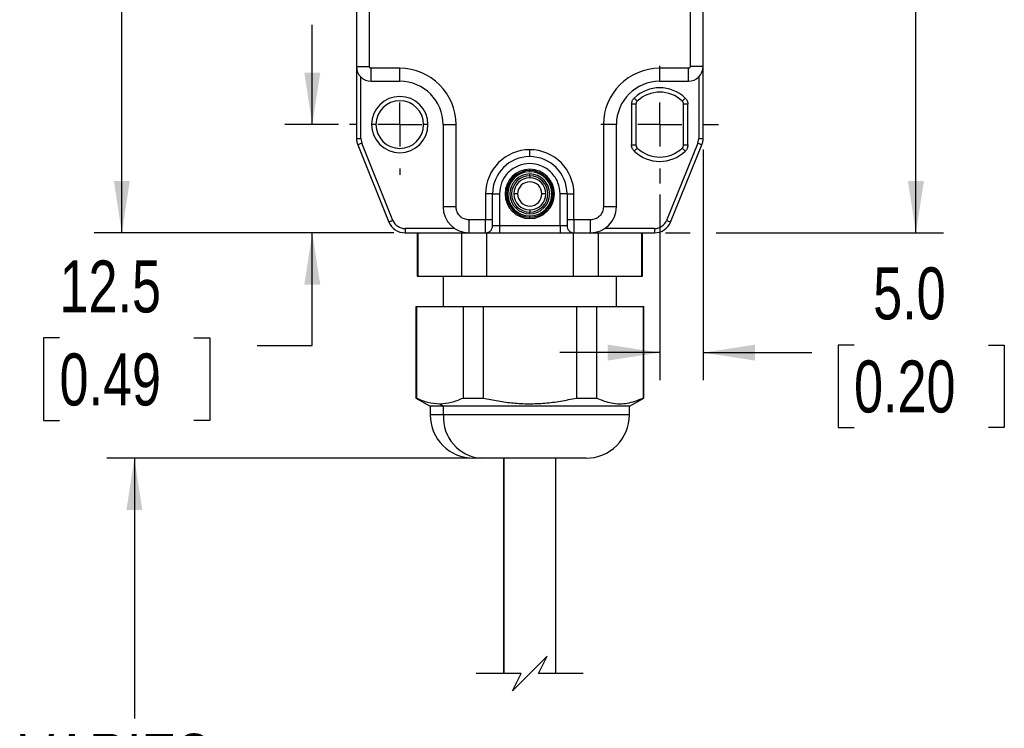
# Model space of a CAD drawing. Header units: millimetres. Extents: x 0 to 559, y 0 to 432.
# Tile 2 of 11: x 133 to 247, y 153 to 235. Entities that reach past the tile are written whole.
import ezdxf

# ---------------------------------------------------------------- set-up
doc = ezdxf.new("R2010")
doc.units = ezdxf.units.MM
doc.linetypes.add('CENTERX2', pattern=[20.32, 12.7, -2.54, 2.54, -2.54])
doc.layers.add('CENTER', color=40, linetype='CENTERX2')
doc.layers.add('DIMENSIONS', color=140, linetype='Continuous', lineweight=25)
doc.styles.add('SLDTEXTSTYLE0', font='TXT', dxfattribs={"width": 0.75})
doc.dimstyles.new('SLDDIMSTYLE0', dxfattribs={"dimtxt": 6, "dimasz": 6, "dimexe": 0, "dimexo": 0.0625, "dimgap": 1.5, "dimtad": 0, "dimtih": 1, "dimtoh": 1, "dimdec": 1, "dimrnd": 1e-09, "dimzin": 12, "dimdsep": 46, "dimtxsty": 'SLDTEXTSTYLE0', "dimsah": 1, "dimcen": 0.09, "dimadec": 0, "dimazin": 3, "dimtfac": 1, "dimtdec": 1, "dimtofl": 0, "dimtmove": 0, "dimatfit": 3, "dimfxl": 0, "dimfrac": 2, "dimtolj": 1, "dimtzin": 12, "dimarcsym": 0})
doc.dimstyles.new('SLDDIMSTYLE1', dxfattribs={"dimtxt": 6, "dimasz": 6, "dimexe": 0, "dimexo": 0.0625, "dimgap": 1.5, "dimtad": 0, "dimtih": 1, "dimtoh": 1, "dimdec": 1, "dimrnd": 1e-09, "dimzin": 12, "dimdsep": 46, "dimtxsty": 'SLDTEXTSTYLE0', "dimsah": 1, "dimcen": 0.09, "dimadec": 0, "dimazin": 3, "dimtfac": 1, "dimtdec": 1, "dimtmove": 0, "dimatfit": 0, "dimfxl": 0, "dimfrac": 2, "dimtolj": 1, "dimtzin": 12, "dimarcsym": 0})
doc.dimstyles.new('SLDDIMSTYLE2', dxfattribs={"dimtxt": 6, "dimasz": 6, "dimexe": 0, "dimexo": 0.0625, "dimgap": 1.5, "dimtad": 0, "dimtih": 1, "dimtoh": 1, "dimdec": 1, "dimrnd": 1e-09, "dimzin": 4, "dimdsep": 46, "dimtxsty": 'SLDTEXTSTYLE0', "dimsah": 1, "dimcen": 0.09, "dimadec": 0, "dimazin": 1, "dimtfac": 1, "dimtdec": 1, "dimtofl": 0, "dimtmove": 0, "dimatfit": 3, "dimfxl": 0, "dimfrac": 2, "dimtolj": 1, "dimtzin": 12, "dimarcsym": 0})
doc.dimstyles.new('SLDDIMSTYLE3', dxfattribs={"dimtxt": 6, "dimasz": 6, "dimexe": 0, "dimexo": 0.0625, "dimgap": 1.5, "dimtad": 0, "dimtih": 1, "dimtoh": 1, "dimdec": 1, "dimrnd": 1e-09, "dimzin": 4, "dimdsep": 46, "dimtxsty": 'SLDTEXTSTYLE0', "dimsah": 1, "dimcen": 0.09, "dimadec": 0, "dimazin": 1, "dimtfac": 1, "dimtdec": 1, "dimtmove": 0, "dimatfit": 0, "dimfxl": 0, "dimfrac": 2, "dimtolj": 1, "dimtzin": 12, "dimarcsym": 0})

# ---------------------------------------------------------------- blocks, each defined once
blk = doc.blocks.new('_D')
at = {"layer": 'DIMENSIONS'}
for p, q in [((184.9, 184.33), (143, 184.33)), ((146.17, 184.33), (146.17, 154.29)), ((146.17, 135.13), (146.17, 144.77)), ((149.17, 133.63), (146.17, 135.13)), ((143.17, 130.63), (149.17, 133.63)), ((146.17, 129.13), (143.17, 130.63)), ((146.17, 114.73), (146.17, 129.13)), ((187.53, 114.73), (143, 114.73))]:
    blk.add_line(p, q, dxfattribs=at)
for points in [[(146.17, 184.33), (145.25, 178.33), (147.09, 178.33)], [(146.17, 114.73), (147.09, 120.73), (145.25, 120.73)]]:
    blk.add_solid(points, dxfattribs=at)
at = {"layer": 'DIMENSIONS', "insert": (132.93, 152.5), "char_height": 6, "attachment_point": 1, "style": 'SLDTEXTSTYLE0'}
blk.add_mtext('VARIES', dxfattribs=at)
blk = doc.blocks.new('_D_1')
at = {"layer": 'DIMENSIONS'}
for p, q in [((166.7, 222.85), (166.7, 234.38)), ((169.74, 222.85), (163.53, 222.85)), ((176.13, 210.35), (163.53, 210.35)), ((166.7, 197.33), (166.7, 210.35)), ((137.53, 198.21), (135.7, 198.21)), ((135.7, 198.21), (135.7, 188.69)), ((153.04, 198.21), (154.87, 198.21)), ((154.87, 198.21), (154.87, 188.69)), ((160.35, 197.33), (166.7, 197.33)), ((135.7, 188.69), (137.53, 188.69)), ((154.87, 188.69), (153.04, 188.69))]:
    blk.add_line(p, q, dxfattribs=at)
for points in [[(166.7, 222.85), (167.62, 228.85), (165.78, 228.85)], [(166.7, 210.35), (165.78, 204.35), (167.62, 204.35)]]:
    blk.add_solid(points, dxfattribs=at)
at = {"layer": 'DIMENSIONS', "char_height": 6, "attachment_point": 1, "style": 'SLDTEXTSTYLE0'}
for s, insert in [('12.5', (137.53, 207.16)), ('0.49', (137.53, 196.42))]:
    blk.add_mtext(s, dxfattribs=dict(at, insert=insert))
blk = doc.blocks.new('_D_2')
at = {"layer": 'DIMENSIONS'}
for p, q in [((170.3, 290.35), (141.54, 290.35)), ((144.72, 290.35), (144.72, 260.21)), ((175.53, 290.35), (173.3, 290.35)), ((136.96, 251.23), (135.13, 251.23)), ((135.13, 251.23), (135.13, 241.7)), ((152.48, 251.23), (154.3, 251.23)), ((154.3, 251.23), (154.3, 241.7)), ((135.13, 241.7), (136.96, 241.7)), ((154.3, 241.7), (152.48, 241.7)), ((144.72, 210.35), (144.72, 240.48)), ((176.13, 210.35), (141.54, 210.35))]:
    blk.add_line(p, q, dxfattribs=at)
for points in [[(144.72, 290.35), (143.8, 284.35), (145.64, 284.35)], [(144.72, 210.35), (145.64, 216.35), (143.8, 216.35)]]:
    blk.add_solid(points, dxfattribs=at)
at = {"layer": 'DIMENSIONS', "char_height": 6, "attachment_point": 1, "style": 'SLDTEXTSTYLE0'}
for s, insert in [('80.0', (136.96, 260.18)), ('3.15', (136.96, 249.44))]:
    blk.add_mtext(s, dxfattribs=dict(at, insert=insert))
blk = doc.blocks.new('_D_6')
at = {"layer": 'DIMENSIONS'}
for p, q in [((211.8, 219.98), (211.8, 193.34)), ((206.8, 214.79), (206.8, 193.34)), ((229.22, 197.4), (227.39, 197.4)), ((227.39, 197.4), (227.39, 187.88)), ((244.73, 197.4), (246.56, 197.4)), ((246.56, 197.4), (246.56, 187.88)), ((206.8, 196.52), (195.26, 196.52)), ((211.8, 196.52), (224.34, 196.52)), ((227.39, 187.88), (229.22, 187.88)), ((246.56, 187.88), (244.73, 187.88))]:
    blk.add_line(p, q, dxfattribs=at)
for points in [[(206.8, 196.52), (200.8, 197.44), (200.8, 195.6)], [(211.8, 196.52), (217.8, 195.6), (217.8, 197.44)]]:
    blk.add_solid(points, dxfattribs=at)
at = {"layer": 'DIMENSIONS', "char_height": 6, "attachment_point": 1, "style": 'SLDTEXTSTYLE0'}
for s, insert in [('5.0', (231.43, 206.36)), ('0.20', (229.22, 195.61))]:
    blk.add_mtext(s, dxfattribs=dict(at, insert=insert))
blk = doc.blocks.new('_D_7')
at = {"layer": 'DIMENSIONS'}
for p, q in [((211.32, 282.85), (239.54, 282.85)), ((236.36, 282.85), (236.36, 256.46)), ((228.61, 247.48), (226.78, 247.48)), ((226.78, 247.48), (226.78, 237.95)), ((244.12, 247.48), (245.95, 247.48)), ((245.95, 247.48), (245.95, 237.95)), ((226.78, 237.95), (228.61, 237.95)), ((245.95, 237.95), (244.12, 237.95)), ((236.36, 210.35), (236.36, 236.73)), ((207.47, 210.35), (210.3, 210.35)), ((213.3, 210.35), (239.54, 210.35))]:
    blk.add_line(p, q, dxfattribs=at)
for points in [[(236.36, 282.85), (235.44, 276.85), (237.29, 276.85)], [(236.36, 210.35), (237.29, 216.35), (235.44, 216.35)]]:
    blk.add_solid(points, dxfattribs=at)
at = {"layer": 'DIMENSIONS', "char_height": 6, "attachment_point": 1, "style": 'SLDTEXTSTYLE0'}
for s, insert in [('72.5', (228.61, 256.43)), ('2.85', (228.61, 245.69))]:
    blk.add_mtext(s, dxfattribs=dict(at, insert=insert))
blk = doc.blocks.new('SW_CENTERMARKSYMBOL_2')
at = {"layer": 'CENTER', "color": 0}
for p, q in [((0, 5.08), (0, 6.79)), ((0, 0), (0, 2.54)), ((-5.08, 0), (-6.79, 0)), ((0, 0), (-2.54, 0)), ((0, 0), (0, -2.54)), ((0, 0), (2.54, 0)), ((5.08, 0), (6.79, 0)), ((0, -5.08), (0, -6.79))]:
    blk.add_line(p, q, dxfattribs=at)
blk = doc.blocks.new('SW_CENTERMARKSYMBOL_3')
at = {"layer": 'CENTER', "color": 0}
for p, q in [((0, 5.08), (0, 5.79)), ((0, 0), (0, 2.54)), ((-5.08, 0), (-5.79, 0)), ((0, 0), (-2.54, 0)), ((0, 0), (0, -2.54)), ((0, 0), (2.54, 0)), ((5.08, 0), (5.79, 0)), ((0, -5.08), (0, -5.79))]:
    blk.add_line(p, q, dxfattribs=at)

msp = doc.modelspace()

# ---------------------------------------------------------------- linework, layer by layer
for p, q in [((171.8, 276.15), (171.8, 229.55)), ((173.3, 229.55), (173.3, 276.15)), ((210.3, 276.15), (210.3, 229.55)), ((211.8, 229.55), (211.8, 276.15)), ((171.8, 229.55), (171.8, 221.25)), ((171.8, 229.55), (173.3, 229.55)), ((211.8, 229.55), (210.3, 229.55)), ((211.8, 221.25), (211.8, 229.55)), ((176.8, 229.35), (173.5, 229.35)), ((173.5, 227.85), (173.5, 229.35)), ((176.8, 227.85), (176.8, 229.35)), ((210.1, 229.35), (206.8, 229.35)), ((206.8, 227.85), (206.8, 229.35)), ((210.1, 227.85), (210.1, 229.35)), ((172.3, 221.25), (172.3, 228.34)), ((173.5, 227.85), (176.8, 227.85)), ((206.8, 227.85), (210.1, 227.85)), ((211.3, 228.34), (211.3, 221.25)), ((203.55, 225.19), (203.55, 220.5)), ((204.05, 225.19), (203.55, 225.19)), ((204.05, 225.19), (204.05, 220.5)), ((209.55, 220.5), (209.55, 225.19)), ((210.05, 225.19), (209.55, 225.19)), ((210.05, 220.5), (210.05, 225.19)), ((174.05, 222.85), (173.55, 222.85)), ((180.05, 222.85), (179.55, 222.85)), ((181.8, 222.85), (183.3, 222.85)), ((181.8, 222.85), (181.8, 213.35)), ((183.3, 213.35), (183.3, 222.85)), ((200.3, 222.85), (200.3, 213.35)), ((201.8, 222.85), (200.3, 222.85)), ((201.8, 213.35), (201.8, 222.85)), ((171.8, 221.25), (172.3, 221.25)), ((171.95, 220.5), (175.54, 211.6)), ((172.3, 221.25), (172.41, 220.69)), ((176.01, 211.78), (172.41, 220.69)), ((203.55, 220.5), (204.05, 220.5)), ((211.19, 220.69), (207.59, 211.78)), ((208.05, 211.6), (211.65, 220.5)), ((209.55, 220.5), (210.05, 220.5)), ((211.19, 220.69), (211.3, 221.25)), ((211.3, 221.25), (211.8, 221.25)), ((191.8, 219.15), (191.8, 219.95)), ((191.8, 217.55), (191.8, 217.7)), ((191.8, 217.4), (191.8, 217.55)), ((191.8, 216.95), (191.8, 217.15)), ((191.8, 216.95), (191.8, 216.7)), ((186.7, 214.85), (186.7, 211.85)), ((187.5, 214.85), (186.7, 214.85)), ((187.5, 211.85), (187.5, 214.85)), ((187.5, 214.85), (188.3, 214.85)), ((188.3, 214.85), (188.3, 211.15)), ((190.4, 214.85), (189.95, 214.85)), ((193.65, 214.85), (193.2, 214.85)), ((196.1, 214.85), (195.3, 214.85)), ((195.3, 211.15), (195.3, 214.85)), ((196.1, 214.85), (196.1, 211.85)), ((196.1, 214.85), (196.9, 214.85)), ((196.9, 211.85), (196.9, 214.85)), ((183.3, 213.35), (181.8, 213.35)), ((191.8, 213), (191.8, 212.75)), ((191.8, 212.55), (191.8, 212.75)), ((201.8, 213.35), (200.3, 213.35)), ((186.7, 211.85), (184.8, 211.85)), ((184.8, 210.35), (184.8, 211.85)), ((186.7, 210.35), (186.7, 211.85)), ((187.5, 211.85), (186.7, 211.85)), ((187.5, 211.15), (187.5, 211.85)), ((191.8, 212.15), (191.8, 212.3)), ((191.8, 212), (191.8, 212.15)), ((196.9, 211.85), (196.1, 211.85)), ((196.1, 211.85), (196.1, 211.15)), ((198.8, 211.85), (196.9, 211.85)), ((196.9, 211.85), (196.9, 210.35)), ((198.8, 210.35), (198.8, 211.85)), ((177.4, 210.85), (177.4, 210.35)), ((183.14, 210.85), (177.4, 210.85)), ((177.4, 210.35), (184.8, 210.35)), ((178.8, 210.35), (178.8, 205.35)), ((178.91, 205.35), (178.91, 210.35)), ((183.91, 210.35), (183.91, 205.35)), ((184.8, 210.35), (186.7, 210.35)), ((186.7, 210.35), (188.3, 210.35)), ((186.7, 210.35), (188.3, 210.35)), ((186.8, 210.35), (186.8, 205.35)), ((188.3, 211.15), (187.5, 211.15)), ((188.3, 211.15), (188.3, 210.35)), ((195.3, 211.15), (188.3, 211.15)), ((188.3, 210.35), (195.3, 210.35)), ((196.1, 211.15), (195.3, 211.15)), ((195.3, 211.15), (195.3, 210.35)), ((195.3, 210.35), (196.9, 210.35)), ((195.96, 210.35), (196.9, 210.35)), ((196.8, 210.35), (196.8, 205.35)), ((196.9, 210.35), (198.8, 210.35)), ((198.8, 210.35), (206.2, 210.35)), ((199.69, 210.35), (199.69, 205.35)), ((206.2, 210.85), (200.46, 210.85)), ((204.69, 210.35), (204.69, 205.35)), ((204.8, 205.35), (204.8, 210.35)), ((206.2, 210.85), (206.2, 210.35)), ((178.8, 205.35), (178.91, 205.35)), ((178.91, 205.35), (183.91, 205.35)), ((181.8, 205.35), (181.8, 201.83)), ((183.91, 205.35), (186.8, 205.35)), ((186.8, 205.35), (196.8, 205.35)), ((196.8, 205.35), (199.69, 205.35)), ((199.69, 205.35), (204.69, 205.35)), ((201.8, 201.83), (201.8, 205.35)), ((204.69, 205.35), (204.8, 205.35)), ((178.65, 201.83), (178.65, 191.28)), ((178.65, 201.83), (178.72, 201.83)), ((178.72, 201.83), (178.72, 191.28)), ((178.72, 201.83), (184.1, 201.83)), ((184.1, 201.83), (184.1, 191.28)), ((184.1, 201.83), (186.42, 201.83)), ((186.42, 201.83), (186.42, 191.28)), ((186.42, 201.83), (197.18, 201.83)), ((197.18, 201.83), (199.5, 201.83)), ((197.18, 201.83), (197.18, 191.28)), ((199.5, 201.83), (199.5, 191.28)), ((199.5, 201.83), (204.88, 201.83)), ((204.88, 201.83), (204.88, 191.28)), ((204.88, 201.83), (204.95, 201.83)), ((204.95, 191.28), (204.95, 201.83)), ((178.65, 191.28), (180.3, 190.33)), ((178.65, 191.28), (178.72, 191.28)), ((184.1, 191.28), (186.42, 191.28)), ((197.18, 191.28), (199.5, 191.28)), ((203.3, 190.33), (204.95, 191.28)), ((204.88, 191.28), (204.95, 191.28)), ((180.3, 190.33), (180.3, 189.33)), ((181.84, 190.33), (180.3, 190.33)), ((181.41, 190.62), (181.84, 190.33)), ((203.3, 190.33), (181.84, 190.33)), ((181.84, 189.33), (181.84, 190.33)), ((203.3, 189.33), (203.3, 190.33)), ((181.84, 189.33), (180.3, 189.33)), ((203.3, 189.33), (181.84, 189.33)), ((186.17, 184.33), (185.3, 184.33)), ((198.3, 184.33), (186.17, 184.33)), ((188.8, 184.33), (188.8, 159.46)), ((188.8, 159.46), (188.8, 184.33)), ((194.8, 159.46), (194.8, 184.33))]:
    msp.add_line(p, q)
at = {"flags": 128}
for points in [[(203.86, 225.91), (203.92, 225.84), (203.99, 225.77), (204.05, 225.71), (204.1, 225.66), (204.15, 225.61), (204.18, 225.58), (204.2, 225.56), (204.2, 225.55)], [(209.4, 225.55), (209.4, 225.56), (209.42, 225.58), (209.45, 225.61), (209.5, 225.66), (209.55, 225.71), (209.61, 225.77), (209.67, 225.84), (209.74, 225.91)], [(172.41, 220.69), (172.32, 220.65), (172.23, 220.62), (172.15, 220.59), (172.08, 220.56), (172.02, 220.54), (171.98, 220.52), (171.95, 220.51), (171.95, 220.5)], [(211.65, 220.5), (211.64, 220.51), (211.62, 220.52), (211.58, 220.54), (211.52, 220.56), (211.45, 220.59), (211.37, 220.62), (211.28, 220.65), (211.19, 220.69)], [(204.2, 220.14), (204.2, 220.13), (204.18, 220.11), (204.15, 220.08), (204.1, 220.03), (204.05, 219.98), (203.99, 219.92), (203.92, 219.85), (203.86, 219.78)], [(209.74, 219.78), (209.67, 219.85), (209.61, 219.92), (209.55, 219.98), (209.5, 220.03), (209.45, 220.08), (209.42, 220.11), (209.4, 220.13), (209.4, 220.14)], [(176.01, 211.78), (175.92, 211.75), (175.83, 211.71), (175.75, 211.68), (175.68, 211.65), (175.62, 211.63), (175.58, 211.61), (175.55, 211.6), (175.54, 211.6)], [(207.59, 211.78), (207.68, 211.75), (207.77, 211.71), (207.85, 211.68), (207.92, 211.65), (207.98, 211.63), (208.02, 211.61), (208.05, 211.6), (208.05, 211.6)]]:
    msp.add_lwpolyline(points, dxfattribs=at)
for centre, radius, start, end in [((173.5, 229.55), 1.7, 180, 270), ((210.1, 229.55), 1.7, 270, 360), ((176.8, 222.85), 6.5, 360, 90), ((206.8, 222.85), 6.5, 90, 180), ((176.8, 222.85), 5, 0, 90), ((206.8, 222.85), 5, 90, 180), ((206.8, 222.85), 4.25, 46.1869, 133.8131), ((206.8, 222.85), 3.75, 46.1869, 133.8131), ((176.8, 222.85), 3.25, 0, 180), ((176.8, 222.85), 2.75, 0, 180), ((204.55, 225.19), 0.5, 133.8133, 179.9998), ((209.05, 225.19), 0.5, 0.0001, 46.187), ((176.8, 222.85), 3.25, 180, 360), ((176.8, 222.85), 2.75, 180, 360), ((173.8, 221.25), 2, 179.9996, 202.0005), ((204.55, 220.5), 0.5, 180.0003, 226.1867), ((209.05, 220.5), 0.5, 313.813, 359.9998), ((209.8, 221.25), 2, 337.9995, 0.0004), ((191.8, 214.85), 5.1, 90, 180), ((191.8, 214.85), 5.1, 0, 90), ((206.8, 222.85), 4.25, 226.1869, 313.8131), ((206.8, 222.85), 3.75, 226.1869, 313.8131), ((191.8, 214.85), 4.3, 90, 180), ((191.8, 214.85), 4.3, 0, 90), ((191.8, 214.85), 2.85, 90, 270), ((191.8, 214.85), 2.7, 90, 270), ((191.8, 214.85), 2.55, 90, 270), ((191.8, 214.85), 2.3, 90, 270), ((191.8, 214.85), 2.85, 270, 90), ((191.8, 214.85), 2.7, 270, 90), ((191.8, 214.85), 2.55, 270, 90), ((191.8, 214.85), 2.3, 270, 90), ((191.8, 214.85), 2.1, 90, 270), ((191.8, 214.85), 1.85, 90, 270), ((191.8, 214.85), 1.4, 360, 180), ((191.8, 214.85), 2.1, 270, 90), ((191.8, 214.85), 1.85, 270, 90), ((191.8, 214.85), 1.4, 180, 0), ((184.8, 213.35), 3, 180, 270), ((198.8, 213.35), 3, 270, 360), ((177.4, 212.35), 2, 202, 270), ((177.4, 212.35), 1.5, 202, 270), ((206.2, 212.35), 1.5, 270, 338), ((206.2, 212.35), 2, 270, 338), ((186.7, 211.15), 0.8, 269.9999, 0.0001), ((196.9, 211.15), 0.8, 179.9999, 270.0001), ((185.3, 189.33), 5, 180, 270), ((186.55, 189.03), 4.72, 176.3564, 265.4304), ((198.3, 189.33), 5, 269.9999, 0.0001)]:
    msp.add_arc(centre, radius, start, end)
for points, knots in [([(173.5, 229.35), (173.47, 229.35), (173.42, 229.35), (173.35, 229.4), (173.32, 229.46), (173.3, 229.51), (173.3, 229.53), (173.3, 229.55)], [0, 0, 0, 0, 0.249367, 0.498737, 0.747778, 0.873988, 1, 1, 1, 1]), ([(210.3, 229.55), (210.3, 229.52), (210.29, 229.47), (210.24, 229.4), (210.19, 229.36), (210.14, 229.35), (210.11, 229.35), (210.1, 229.35)], [0, 0, 0, 0, 0.249369, 0.498736, 0.747776, 0.873986, 1, 1, 1, 1]), ([(203.55, 225.19), (203.57, 225.32), (203.59, 225.53), (203.72, 225.76), (203.81, 225.86), (203.86, 225.91)], [0, 0, 0, 0, 0.498672, 0.747912, 1, 1, 1, 1]), ([(209.74, 225.91), (209.83, 225.81), (209.96, 225.65), (210.04, 225.39), (210.05, 225.26), (210.05, 225.19)], [0, 0, 0, 0, 0.498673, 0.747913, 1, 1, 1, 1]), ([(203.86, 219.78), (203.77, 219.88), (203.64, 220.04), (203.56, 220.3), (203.55, 220.43), (203.55, 220.5)], [0, 0, 0, 0, 0.498673, 0.747912, 1, 1, 1, 1]), ([(210.05, 220.5), (210.03, 220.37), (210.01, 220.16), (209.88, 219.93), (209.79, 219.83), (209.74, 219.78)], [0, 0, 0, 0, 0.498672, 0.747912, 1, 1, 1, 1]), ([(195.3, 214.85), (195.25, 215.29), (195.18, 215.96), (194.74, 216.78), (194.29, 217.34), (193.74, 217.79), (192.92, 218.21), (191.8, 218.43), (190.68, 218.21), (189.86, 217.79), (189.31, 217.34), (188.85, 216.78), (188.42, 215.96), (188.35, 215.29), (188.3, 214.85)], [0, 0, 0, 0, 0.119722, 0.184815, 0.25, 0.31509, 0.380278, 0.5, 0.619722, 0.684815, 0.75, 0.81509, 0.880278, 1, 1, 1, 1]), ([(184.8, 211.85), (184.61, 211.87), (184.32, 211.9), (183.97, 212.08), (183.81, 212.21), (183.74, 212.29), (183.73, 212.3), (183.59, 212.44), (183.42, 212.7), (183.34, 212.98), (183.32, 213.11), (183.3, 213.21), (183.3, 213.3), (183.3, 213.35)], [0, 0, 0, 0, 0.239397, 0.369536, 0.499905, 0.500469, 0.504986, 0.517595, 0.759373, 0.879558, 0.885572, 0.939496, 1, 1, 1, 1]), ([(200.3, 213.35), (200.28, 213.16), (200.25, 212.87), (200.11, 212.6), (199.99, 212.43), (199.8, 212.2), (199.39, 211.91), (199, 211.87), (198.8, 211.85)], [0, 0, 0, 0, 0.239758, 0.370093, 0.377862, 0.500697, 0.750349, 1, 1, 1, 1]), ([(178.72, 191.28), (179.15, 191.09), (180.01, 190.72), (180.95, 190.65), (181.41, 190.62)], [0, 0, 0, 0, 0.506936, 1, 1, 1, 1]), ([(181.41, 190.62), (181.86, 190.65), (182.79, 190.72), (183.65, 191.09), (184.1, 191.28)], [0, 0, 0, 0, 0.486311, 1, 1, 1, 1]), ([(186.42, 191.28), (187, 191.16), (188.15, 190.91), (189.92, 190.68), (191.71, 190.59), (193.54, 190.67), (195.36, 190.89), (196.57, 191.15), (197.18, 191.28)], [0, 0, 0, 0, 0.162725, 0.325407, 0.492095, 0.658781, 0.828883, 1, 1, 1, 1]), ([(199.5, 191.28), (199.79, 191.16), (200.35, 190.91), (201.24, 190.68), (202.15, 190.59), (203.07, 190.67), (203.99, 190.9), (204.58, 191.15), (204.88, 191.28)], [0, 0, 0, 0, 0.167435, 0.329603, 0.492322, 0.65487, 0.824077, 1, 1, 1, 1])]:
    msp.add_open_spline(points, degree=3, knots=knots)
at = {"layer": 'DIMENSIONS', "color": 140}
for p, q in [((193.8, 161.46), (191.8, 159.46)), ((192.8, 159.46), (193.8, 161.46)), ((190.8, 159.46), (185.62, 159.46)), ((191.8, 159.46), (189.8, 157.46)), ((189.8, 157.46), (190.8, 159.46)), ((197.97, 159.46), (192.8, 159.46))]:
    msp.add_line(p, q, dxfattribs=at)

# ---------------------------------------------------------------- block references
at = {"layer": 'CENTER'}
for name, p in [('SW_CENTERMARKSYMBOL_2', (206.8, 222.85)), ('SW_CENTERMARKSYMBOL_3', (176.8, 222.85))]:
    msp.add_blockref(name, p, dxfattribs=at)

# ---------------------------------------------------------------- dimensions: what is measured, and where the dimension line sits
at = {"layer": 'DIMENSIONS'}
for base, p1, p2, dimstyle, picture, middle in [((144.72, 290.35), (177.4, 210.35), (176.8, 290.35), 'SLDDIMSTYLE2', '_D_2', (144.72, 250.35)), ((236.36, 282.85), (206.2, 210.35), (210.05, 282.85), 'SLDDIMSTYLE0', '_D_7', (236.36, 246.6)), ((166.7, 210.35), (171.01, 222.85), (177.4, 210.35), 'SLDDIMSTYLE1', '_D_1', (166.7, 197.33))]:
    dim = msp.add_linear_dim(base=base, p1=p1, p2=p2, angle=90, dimstyle=dimstyle, dxfattribs=at)
    dim.commit()
    dim.dimension.update_dxf_attribs({"geometry": picture, "text_midpoint": middle, "dimtype": 160})
dim = msp.add_linear_dim(base=(211.8, 196.52), p1=(206.8, 216.06), p2=(211.8, 221.25), dimstyle='SLDDIMSTYLE3', dxfattribs=at)
dim.commit()
dim.dimension.update_dxf_attribs({"geometry": '_D_6', "text_midpoint": (236.98, 196.52), "dimtype": 160})
dim = msp.add_linear_dim(base=(146.17, 114.73), p1=(186.17, 184.33), p2=(188.8, 114.73), angle=90, text='VARIES', dimstyle='SLDDIMSTYLE0', dxfattribs=at)
dim.commit()
dim.dimension.update_dxf_attribs({"geometry": '_D', "text_midpoint": (146.17, 149.53), "dimtype": 160})

doc.saveas('drawing.dxf')
